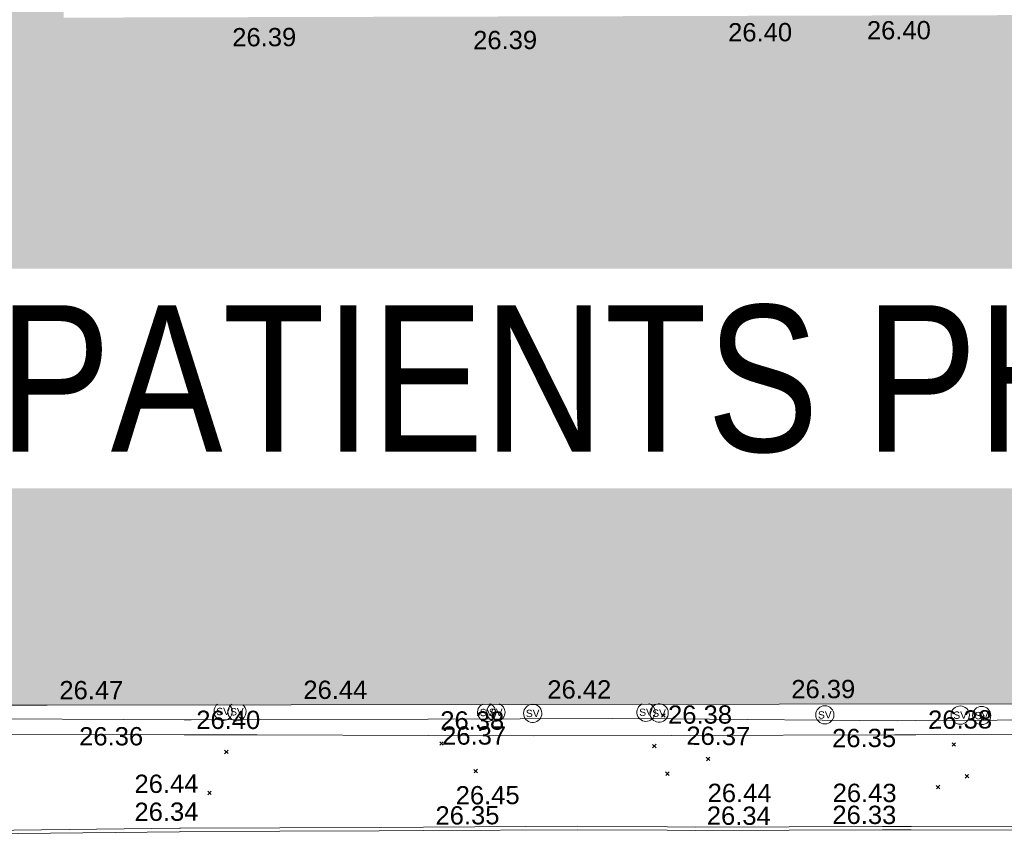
# Model space of a CAD drawing. Header units: millimetres. Extents: x -287732 to 520720, y -103372 to 287754.
# Tile 233 of 256: x 17114 to 37293, y -2555 to 14195. Entities that reach past the tile are written whole.
import ezdxf

# ---------------------------------------------------------------- set-up
doc = ezdxf.new("R2010")
doc.units = ezdxf.units.MM
doc.linetypes.add('IMPORT-UG_ELEC_STREET LIGHTING_QLB2 _2_', pattern=[2700, 1500, -300.0000000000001, 0, -250, 150, -300.0000000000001, 0, -200])
for name, color, linetype, lineweight, true_color in [('00_TOPO_SERV_STOP_VALVE', 7, 'Continuous', 9, 0x666666), ('00_UAV_BUILDING_OUTLINE', 5, 'Continuous', 9, 0x0000ff), ('00_UAV_CONCRETE', 9, 'Continuous', 9, 0x808080), ('00_UAV_KERB_BOTTOM', 1, 'Continuous', 9, 0xff0000), ('00_UAV_KERB_TOP', 7, 'Continuous', 9, 0xa500a5), ('12333-PUM-2D-U-0001-C01 - Rev2_REVIT IMPORT_dwg', 7, 'Continuous', 9, 0x767676), ('A_RHA_Line', 7, 'Continuous', 9, 0x00a600)]:
    doc.layers.add(name, color=color, linetype=linetype, lineweight=lineweight, true_color=true_color)
for name, color, linetype, lineweight in [('00_UAV_SURFACE', 7, 'Continuous', 9), ('A_RHA_Detail', 7, 'Continuous', 9), ('A_RHA_Text', 7, 'Continuous', 9), ('GEN-TEXT', 7, 'Continuous', 9)]:
    doc.layers.add(name, color=color, linetype=linetype, lineweight=lineweight)
doc.styles.add('Arial Narrow', font='ARIALN.TTF', dxfattribs={"height": 3000})
doc.styles.add('Swis721 Lt BT', font='swissl.ttf', dxfattribs={"height": 399.9999999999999})
doc.styles.add('Swis721 Lt BT_2', font='swissl.ttf', dxfattribs={"height": 375})

# ---------------------------------------------------------------- blocks, each defined once
blk = doc.blocks.new('12333-PUM-2D-U-0001-C01 - Rev2_REVIT IMPORT_dwg_MSL_Sluice_Valve_SYM-2077246-Site Location Plan Proposed')
at = {"layer": '00_TOPO_SERV_STOP_VALVE', "color": 254, "true_color": 0xcccccc}
blk.add_circle((0, 0), 500.0000000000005, dxfattribs=at)
at = {"layer": '00_TOPO_SERV_STOP_VALVE', "insert": (0, 198.9876086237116), "char_height": 399.9999999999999, "width": 785.1100955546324, "attachment_point": 2, "line_spacing_factor": 1.005061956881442, "style": 'Swis721 Lt BT'}
blk.add_mtext('SV', dxfattribs=at)
blk = doc.blocks.new('12333-PUM-2D-U-0001-C01 - Rev2_REVIT IMPORT_dwg_MSL_Sluice_Valve_SYM-V133-Site Location Plan Proposed')
at = {"layer": '00_TOPO_SERV_STOP_VALVE', "color": 254, "true_color": 0xcccccc}
for radius, start, end in [(500.0000000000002, 104.5800037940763, 359.9999999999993), (500.0000000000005, 359.9999999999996, 97.56032533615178)]:
    blk.add_arc((0, 0), radius, start, end, dxfattribs=at)
at = {"layer": '00_TOPO_SERV_STOP_VALVE', "insert": (0, 198.9876086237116), "char_height": 399.9999999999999, "width": 785.1100955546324, "attachment_point": 2, "line_spacing_factor": 1.005061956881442, "style": 'Swis721 Lt BT'}
blk.add_mtext('SV', dxfattribs=at)
blk = doc.blocks.new('12333-PUM-2D-U-0001-C01 - Rev2_REVIT IMPORT_dwg_MSL_Sluice_Valve_SYM-V134-Site Location Plan Proposed')
at = {"layer": '00_TOPO_SERV_STOP_VALVE', "color": 254, "true_color": 0xcccccc}
for radius, start, end in [(500.0000000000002, 113.3761771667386, 359.9999999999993), (500.0000000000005, 359.9999999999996, 70.51709495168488)]:
    blk.add_arc((0, 0), radius, start, end, dxfattribs=at)
at = {"layer": '00_TOPO_SERV_STOP_VALVE', "insert": (0, 198.9876086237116), "char_height": 399.9999999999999, "width": 785.1100955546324, "attachment_point": 2, "line_spacing_factor": 1.005061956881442, "style": 'Swis721 Lt BT'}
blk.add_mtext('SV', dxfattribs=at)
blk = doc.blocks.new('12333-PUM-2D-U-0001-C01 - Rev2_REVIT IMPORT_dwg_MSL_Sluice_Valve_SYM-V135-Site Location Plan Proposed')
at = {"layer": '00_TOPO_SERV_STOP_VALVE', "color": 254, "true_color": 0xcccccc}
for radius, start, end in [(500.0000000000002, 103.3099950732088, 359.9999999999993), (500.0000000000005, 359.9999999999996, 101.4648798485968)]:
    blk.add_arc((0, 0), radius, start, end, dxfattribs=at)
at = {"layer": '00_TOPO_SERV_STOP_VALVE', "insert": (0, 198.9876086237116), "char_height": 399.9999999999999, "width": 785.1100955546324, "attachment_point": 2, "line_spacing_factor": 1.005061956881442, "style": 'Swis721 Lt BT'}
blk.add_mtext('SV', dxfattribs=at)
blk = doc.blocks.new('12333-PUM-2D-U-0001-C01 - Rev2_REVIT IMPORT_dwg_MSL_Sluice_Valve_SYM-V136-Site Location Plan Proposed')
at = {"layer": '00_TOPO_SERV_STOP_VALVE', "color": 254, "true_color": 0xcccccc}
for radius, start, end in [(500.0000000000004, 114.6835257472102, 359.9999999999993), (500.0000000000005, 359.9999999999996, 66.49774162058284)]:
    blk.add_arc((0, 0), radius, start, end, dxfattribs=at)
at = {"layer": '00_TOPO_SERV_STOP_VALVE', "insert": (0, 198.9876086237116), "char_height": 399.9999999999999, "width": 785.1100955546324, "attachment_point": 2, "line_spacing_factor": 1.005061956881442, "style": 'Swis721 Lt BT'}
blk.add_mtext('SV', dxfattribs=at)
blk = doc.blocks.new('12333-PUM-2D-U-0001-C01 - Rev2_REVIT IMPORT_dwg_MSL_Sluice_Valve_SYM-V137-Site Location Plan Proposed')
at = {"layer": '00_TOPO_SERV_STOP_VALVE', "color": 254, "true_color": 0xcccccc}
for radius, start, end in [(500.0000000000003, 113.1765345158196, 359.9999999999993), (500.0000000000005, 359.9999999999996, 71.1308825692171)]:
    blk.add_arc((0, 0), radius, start, end, dxfattribs=at)
at = {"layer": '00_TOPO_SERV_STOP_VALVE', "insert": (0, 198.9876086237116), "char_height": 399.9999999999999, "width": 785.1100955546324, "attachment_point": 2, "line_spacing_factor": 1.005061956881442, "style": 'Swis721 Lt BT'}
blk.add_mtext('SV', dxfattribs=at)
blk = doc.blocks.new('12333-PUM-2D-U-0001-C01 - Rev2_REVIT IMPORT_dwg_MSL_Sluice_Valve_SYM-V138-Site Location Plan Proposed')
at = {"layer": '00_TOPO_SERV_STOP_VALVE', "color": 254, "true_color": 0xcccccc}
for radius, start, end in [(500.0000000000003, 124.0677233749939, 359.9999999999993), (500.0000000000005, 359.9999999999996, 48.23935828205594)]:
    blk.add_arc((0, 0), radius, start, end, dxfattribs=at)
at = {"layer": '00_TOPO_SERV_STOP_VALVE', "insert": (0, 198.9876086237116), "char_height": 399.9999999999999, "width": 785.1100955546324, "attachment_point": 2, "line_spacing_factor": 1.005061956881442, "style": 'Swis721 Lt BT'}
blk.add_mtext('SV', dxfattribs=at)
blk = doc.blocks.new('12333-PUM-2D-U-0001-C01 - Rev2_REVIT IMPORT_dwg_MSL_Sluice_Valve_SYM-V139-Site Location Plan Proposed')
at = {"layer": '00_TOPO_SERV_STOP_VALVE', "color": 254, "true_color": 0xcccccc}
for start, end in [(127.2777587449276, 359.9999999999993), (359.9999999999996, 45.95560573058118)]:
    blk.add_arc((0, 0), 500.0000000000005, start, end, dxfattribs=at)
at = {"layer": '00_TOPO_SERV_STOP_VALVE', "insert": (0, 198.9876086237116), "char_height": 399.9999999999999, "width": 785.1100955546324, "attachment_point": 2, "line_spacing_factor": 1.005061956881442, "style": 'Swis721 Lt BT'}
blk.add_mtext('SV', dxfattribs=at)
blk = doc.blocks.new('12333-PUM-2D-U-0001-C01 - Rev2_REVIT IMPORT_dwg_MGS62954_T2_Galway_ITM_3d_Rev1-2077680-Site Location Plan Proposed')
at = {"layer": '00_UAV_CONCRETE', "color": 254, "true_color": 0xcccccc, "flags": 128}
blk.add_lwpolyline([(533917432.5323352, 725554706.6849668), (533922431.584749, 725554610.3104591), (533923928.09, 725554581.4600002), (533927430.559494, 725554510.4473077), (533929600.09, 725554466.4600002), (533932429.7616088, 725554422.8559769), (533936998.09, 725554352.4600002), (533937429.1784731, 725554347.5968913), (533942428.7538965, 725554291.1966838), (533947428.3293201, 725554234.7964761), (533947724.0900001, 725554231.4600002), (533952426.8329117, 725554116.8726958), (533954783.09, 725554059.46), (533954791.6050242, 725554701.2333038)], dxfattribs=at)
at = {"layer": '00_UAV_KERB_BOTTOM', "color": 254, "true_color": 0xcccccc, "flags": 128}
blk.add_lwpolyline([(533918335.4952061, 725552651.9448441), (533922301.6545817, 725552627.0879918), (533922324.4952061, 725552626.9448442), (533926395.4952061, 725552573.9448441), (533927301.2151211, 725552563.0029615), (533930451.495206, 725552524.9448441), (533932300.4082241, 725552480.1457196), (533932886.4952061, 725552465.9448441), (533936709.495206, 725552412.9448442), (533937299.7493207, 725552401.2644947), (533941969.0902098, 725552308.8644043), (533942298.7739195, 725552303.7081382), (533946125.0902098, 725552243.8644043), (533947297.8185298, 725552216.5916526), (533950640.0902098, 725552138.8644043), (533950832.1882188, 725552136.2623162)], dxfattribs=at)
at = {"layer": '00_UAV_KERB_TOP', "color": 254, "true_color": 0xcccccc, "flags": 128}
blk.add_lwpolyline([(533918336.1315357, 725552721.9422307), (533922305.6761367, 725552697.0641624), (533922325.1701861, 725552696.9419886), (533926396.4064528, 725552643.9389127), (533927305.2365643, 725552632.9594631), (533930452.7658529, 725552594.9346017), (533932304.4290925, 725552550.0688393), (533932887.8282167, 725552535.9330904), (533936710.672859, 725552482.9352446), (533937303.7704358, 725552471.1986265), (533941970.3300177, 725552378.8535745), (533942302.7951381, 725552373.6538072), (533946126.4512976, 725552313.8516775), (533947301.8394302, 725552286.5170699), (533950641.3780272, 725552208.8533815), (533950832.251515, 725552206.2678806)], dxfattribs=at)
at = {"layer": '00_UAV_SURFACE', "color": 254, "true_color": 0xcccccc, "flags": 128}
blk.add_lwpolyline([(533917438.8976308, 725555033.7020375), (533922436.7749314, 725554918.8900872), (533922586.0899999, 725554915.4600002), (533927436.2023497, 725554845.7227634), (533931210.09, 725554791.4600002), (533932435.4093924, 725554760.4445615), (533937057.09, 725554643.46), (533937433.8755319, 725554638.7078413), (533942433.3806098, 725554575.652229), (533944510.0899999, 725554549.4600003), (533947432.2966648, 725554478.9045137), (533948360.8760306, 725554456.4843441), (533951758.0899999, 725554374.4600002), (533952430.996173, 725554373.9198035), (533954787.2371439, 725554372.0282568)], dxfattribs=at)
at = {"xscale": 0.375, "yscale": 0.375, "zscale": 0.375}
for name, p in [('12333-PUM-2D-U-0001-C01 - Rev2_REVIT IMPORT_dwg_MSL_Sluice_Valve_SYM-V139-Site Location Plan Proposed', (533923241.09, 725555074.4600002)), ('12333-PUM-2D-U-0001-C01 - Rev2_REVIT IMPORT_dwg_MSL_Sluice_Valve_SYM-V138-Site Location Plan Proposed', (533923524.09, 725555063.4600002)), ('12333-PUM-2D-U-0001-C01 - Rev2_REVIT IMPORT_dwg_MSL_Sluice_Valve_SYM-V137-Site Location Plan Proposed', (533928640.0899999, 725554959.4600002)), ('12333-PUM-2D-U-0001-C01 - Rev2_REVIT IMPORT_dwg_MSL_Sluice_Valve_SYM-V136-Site Location Plan Proposed', (533928829.09, 725554959.4600002)), ('12333-PUM-2D-U-0001-C01 - Rev2_REVIT IMPORT_dwg_MSL_Sluice_Valve_SYM-V135-Site Location Plan Proposed', (533929584.09, 725554924.4600002)), ('12333-PUM-2D-U-0001-C01 - Rev2_REVIT IMPORT_dwg_MSL_Sluice_Valve_SYM-V134-Site Location Plan Proposed', (533931906.09, 725554907.46)), ('12333-PUM-2D-U-0001-C01 - Rev2_REVIT IMPORT_dwg_MSL_Sluice_Valve_SYM-V133-Site Location Plan Proposed', (533932174.0899999, 725554885.4600002)), ('12333-PUM-2D-U-0001-C01 - Rev2_REVIT IMPORT_dwg_MSL_Sluice_Valve_SYM-2077246-Site Location Plan Proposed', (533935569.0899999, 725554789.4600002)), ('12333-PUM-2D-U-0001-C01 - Rev2_REVIT IMPORT_dwg_MSL_Sluice_Valve_SYM-2077246-Site Location Plan Proposed', (533938343.0899999, 725554735.4600002)), ('12333-PUM-2D-U-0001-C01 - Rev2_REVIT IMPORT_dwg_MSL_Sluice_Valve_SYM-2077246-Site Location Plan Proposed', (533938782.0899999, 725554719.46))]:
    blk.add_blockref(name, p, dxfattribs=at)
at = {"layer": '00_UAV_BUILDING_OUTLINE', "color": 251, "true_color": 0x666666, "char_height": 375, "width": 1495.902363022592, "attachment_point": 1, "line_spacing_factor": 1.005061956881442, "style": 'Swis721 Lt BT_2'}
for s, insert, rotation in [('26.39', (533923671.6091587, 725569068.8556724), 359.16682582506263), ('26.39', (533928607.0961668, 725568924.0964763), 359.16682583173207), ('26.40', (533933834.5300797, 725568992.4860532), 359.1668258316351), ('26.40', (533936678.6123284, 725568983.6982782), 359.1668258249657), ('26.47', (533919896.0216028, 725555756.4130359), 359.08078984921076), ('26.44', (533924895.3116199, 725555676.2013263), 359.0807898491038), ('26.42', (533929894.6016371, 725555595.9896163), 359.08078984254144), ('26.39', (533934893.8916539, 725555515.7779063), 359.08078985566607)]:
    blk.add_mtext(s, dxfattribs=dict(at, insert=insert, rotation=rotation))
at = {"layer": '00_UAV_CONCRETE', "color": 251, "true_color": 0x666666, "char_height": 375, "width": 1495.902363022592, "attachment_point": 1, "line_spacing_factor": 1.005061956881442, "style": 'Swis721 Lt BT_2'}
for s, insert, rotation in [('26.40', (533922691.0838417, 725555100.6293201), 358.8955569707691), ('26.38', (533927690.5468599, 725555000.5074408), 358.8384851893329), ('26.38', (533932359.7262017, 725555037.6234522), 359.1171665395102), ('26.38', (533937684.7488965, 725554839.9749202), 359.3536737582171)]:
    blk.add_mtext(s, dxfattribs=dict(at, insert=insert, rotation=rotation))
at = {"layer": '00_UAV_KERB_BOTTOM', "color": 251, "true_color": 0x666666, "char_height": 375, "width": 1495.902363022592, "attachment_point": 1, "line_spacing_factor": 1.005061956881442, "style": 'Swis721 Lt BT_2'}
for s, insert, rotation in [('26.34', (533921390.8520359, 725553236.72291), 359.26294832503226), ('26.35', (533927557.1792466, 725553055.176438), 359.3078509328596), ('26.34', (533933118.7794129, 725552954.9281336), 358.85764865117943), ('26.33', (533935691.1135456, 725552927.3578844), 358.8663401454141)]:
    blk.add_mtext(s, dxfattribs=dict(at, insert=insert, rotation=rotation))
at = {"layer": '00_UAV_KERB_TOP', "color": 251, "true_color": 0x666666, "char_height": 375, "width": 1495.902363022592, "attachment_point": 1, "line_spacing_factor": 1.005061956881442, "style": 'Swis721 Lt BT_2'}
for s, insert, rotation in [('26.44', (533921401.3685714, 725553809.8144048), 359.2616538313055), ('26.45', (533927978.2779329, 725553460.2904564), 359.3078513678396), ('26.44', (533933143.0488494, 725553420.3825761), 358.8592450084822), ('26.43', (533935705.089641, 725553377.247467), 358.8663401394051)]:
    blk.add_mtext(s, dxfattribs=dict(at, insert=insert, rotation=rotation))
at = {"layer": '00_UAV_SURFACE', "color": 251, "true_color": 0x666666, "char_height": 375, "width": 1495.902363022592, "attachment_point": 1, "line_spacing_factor": 1.005061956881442, "style": 'Swis721 Lt BT_2'}
for s, insert, rotation in [('26.36', (533920284.9884239, 725554803.4261365), 359.1027161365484), ('26.37', (533927723.487632, 725554688.7517267), 359.17623062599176), ('26.37', (533932728.0518517, 725554600.6343802), 358.5500316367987), ('26.35', (533935712.9566655, 725554497.2733063), 359.2774026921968)]:
    blk.add_mtext(s, dxfattribs=dict(at, insert=insert, rotation=rotation))
blk = doc.blocks.new('12333-PUM-2D-U-0001-C01 - Rev2_REVIT IMPORT_dwg-1620468-Site Location Plan Proposed')
at = {"layer": 'GEN-TEXT', "color": 253, "true_color": 0xaaaaaa}
for p, q in [((282490.7385692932, -60965.47373395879), (282561.4492474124, -60894.76305583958)), ((282561.4492474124, -60965.47373395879), (282490.7385692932, -60894.76305583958)), ((287655.9948137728, -61049.7115177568), (287726.7054918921, -60979.00083963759)), ((287726.7054918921, -61049.7115177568), (287655.9948137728, -60979.00083963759)), ((291143.994813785, -61057.71151767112), (291214.7054919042, -60987.00083955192)), ((291214.7054919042, -61057.71151767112), (291143.994813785, -60987.00083955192)), ((297683.9948138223, -61199.71151778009), (297754.7054919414, -61129.00083966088)), ((297754.7054919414, -61199.71151778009), (297683.9948138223, -61129.00083966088)), ((286587.9948138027, -61551.71151773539), (286658.7054919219, -61481.00083961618)), ((286658.7054919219, -61551.71151773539), (286587.9948138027, -61481.00083961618)), ((282176.994813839, -61645.71151777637), (282247.7054919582, -61575.00083965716)), ((282247.7054919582, -61645.71151777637), (282176.994813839, -61575.00083965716)), ((290948.9948138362, -61678.71151771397), (291019.7054919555, -61608.00083959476)), ((291019.7054919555, -61678.71151771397), (290948.9948138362, -61608.00083959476)), ((297087.9948138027, -61754.7115177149), (297158.7054919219, -61684.00083959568)), ((297158.7054919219, -61754.7115177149), (297087.9948138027, -61684.00083959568)), ((292045.9948137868, -61961.71151776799), (292116.705491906, -61891.00083964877)), ((292116.705491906, -61961.71151776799), (292045.9948137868, -61891.00083964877)), ((287280.9948137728, -62126.71151768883), (287351.7054918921, -62056.00083956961)), ((287351.7054918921, -62126.71151768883), (287280.9948137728, -62056.00083956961)), ((291206.9948138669, -62248.71151777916), (291277.7054919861, -62178.00083965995)), ((291277.7054919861, -62248.71151777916), (291206.9948138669, -62178.00083965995)), ((297343.9948138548, -62409.71151774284), (297414.7054919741, -62339.00083962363)), ((297414.7054919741, -62409.71151774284), (297343.9948138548, -62339.00083962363)), ((281815.9948138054, -62479.71151769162), (281886.7054919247, -62409.0008395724)), ((281886.7054919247, -62479.71151769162), (281815.9948138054, -62409.0008395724)), ((296748.9948137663, -62620.71151775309), (296819.7054918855, -62550.00083963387)), ((296819.7054918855, -62620.71151775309), (296748.9948137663, -62550.00083963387))]:
    blk.add_line(p, q, dxfattribs=at)
blk.add_blockref('12333-PUM-2D-U-0001-C01 - Rev2_REVIT IMPORT_dwg_MGS62954_T2_Galway_ITM_3d_Rev1-2077680-Site Location Plan Proposed', (-533641079.6498471, -725615854.3561786))

msp = doc.modelspace()

# ---------------------------------------------------------------- hatches: boundary and pattern name
at = {"layer": 'A_RHA_Detail', "true_color": 0xc0c0c0}
h = msp.add_hatch(color=9, dxfattribs=at)
h.paths.add_polyline_path([(-80880.60083809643, -68502.79057078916), (-80400.865924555, -68483.41509113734), (-80400.865924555, -62984.64684185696), (-24474.85765177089, -63009.32043784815), (-24456.14471271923, -50840.30023858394), (-36622.55041039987, -50831.65104353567), (-36622.55041039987, -44228.57792613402), (-50959.0526582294, -44218.38599194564), (-50959.0526582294, -42573.78171514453), (-54563.9325804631, -42571.21897729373), (-54565.69773352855, -45054.17447474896), (-92408.82109321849, -45027.27149621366), (-92411.78875845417, -49201.74309222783), (-100061.9988811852, -49201.74309222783), (-100052.2214449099, -64852.82557838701), (-86120.90825229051, -64852.82557838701), (-86092.1662649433, -62957.90041523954), (-84861.10047608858, -62957.90041523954), (-84854.79052929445, -68240.109737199), (-80870.60226892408, -68240.10973722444)])
h.paths.add_polyline_path([(-137238.9269902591, -68461.9384092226), (-132719.7426408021, -68433.0633692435), (-132847.0731201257, -62850.04282283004), (-130454.6837966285, -62916.63108078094), (-130498.2830220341, -61355.85393642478), (-117581.136331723, -61423.42893438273), (-117492.3908565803, -49183.91309190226), (-125136.5200282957, -49178.47881952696), (-125133.572703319, -45032.61887136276), (-163007.1824077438, -45005.6942194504), (-163007.1824076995, -44090.2963411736), (-163123.8521269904, -44090.21339942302), (-163122.6389897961, -42383.75184302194), (-166563.8543419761, -42383.75184298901), (-166565.034908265, -44044.39824208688), (-193158.4656786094, -44025.49275805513), (-193195.152889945, -62863.65652504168), (-137269.7106414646, -62916.63108078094), (-137254.3708868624, -65679.90523788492)])
h.paths.add_polyline_path([(120310.9497607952, -32334.28230164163), (120312.4652266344, -31610.73011961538), (133451.2244789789, -31638.24899384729), (133469.2230092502, -19717.98315780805), (121295.7536929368, -19692.48606430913), (121319.8434528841, -8190.941560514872), (112277.0825930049, -8172.001674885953), (112263.1770823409, -14811.1234547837), (78285.85310969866, -14739.95861438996), (78292.82277619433, -8167.077575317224), (75241.99098605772, -8160.673431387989), (69355.76844233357, -8152.931592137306), (69353.6659720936, -9156.74635762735), (68372.60878945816, -9154.691552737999), (68372.60878945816, -13705.52853215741), (69333.7233474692, -13707.54156770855), (69325.07112547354, -16249.53369228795), (66623.4489111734, -16249.53369228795), (66619.79243935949, -17995.29925530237), (65989.07757494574, -17995.2992552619), (65985.44262772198, -19730.78799483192), (57152.23993377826, -19712.28702421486), (57127.42535098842, -31559.89463417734), (70277.87165424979, -31587.43801817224), (70277.87165431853, -32271.7414715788), (78263.96947909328, -32285.12944888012), (78266.62661740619, -31019.79372153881), (112335.8856506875, -31091.15111860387), (112335.8856506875, -32317.57330553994), (119781.4233959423, -32333.17321913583)])
h.paths.add_polyline_path([(7503.717409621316, -1791.439263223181), (15482.43097392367, -674.0213231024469), (15484.0826588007, 148.1327206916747), (56188.28042539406, 205.5276654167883), (56155.84326007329, 14338.3166313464), (18016.62665935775, 14236.48149539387), (17967.9025208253, 34313.18372071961), (21727.10644863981, 34324.0692624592), (21708.90974962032, 40608.10218321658), (18009.66447159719, 40608.10218321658), (17995.54603706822, 45483.75063442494), (9770.084204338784, 45420.6329473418), (3966.213879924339, 45446.76585222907), (3984.771235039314, 14176.56786832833), (1023.062455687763, 14176.56786837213), (-276.5134647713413, 14190.52623461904), (-231.6790044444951, 5968.135265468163), (-226.4491536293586, 193.7444677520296), (553.0869992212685, 183.4716499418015), (7477.609307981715, 143.2867586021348), (7488.638446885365, -674.0213231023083)])
h.paths.add_polyline_path([(77755.59663317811, 53.47451145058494), (77729.51881611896, 1699.844979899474), (94464.47132486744, 1659.976083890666), (94606.37913471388, 17991.390236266), (88810.4190114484, 18015.03260816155), (88799.89418497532, 14436.74271609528), (69413.88950349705, 14457.8773889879), (69377.35724448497, 99.62816357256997), (75241.99098605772, 67.32134432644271)])
h.paths.add_polyline_path([(61252.12079701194, 46453.95617366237), (105774.7348988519, 46472.68783506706), (105768.2642198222, 61852.61234306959), (92285.13876309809, 61852.61234306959), (92308.59670399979, 65784.30757140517), (96107.4668000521, 65767.60445243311), (96059.68081117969, 75209.20847378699), (101084.8427276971, 75071.88872764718), (104988.0046543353, 74765.36560406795), (108403.6894220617, 74363.8408943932), (112009.2703903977, 73787.25420861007), (115645.3524815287, 73049.69667206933), (116890.8108051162, 72761.69136252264), (120208.9929833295, 71893.18353872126), (120865.241739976, 71703.68484519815), (124135.6329506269, 70669.67317906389), (127435.6253142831, 69480.50055823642), (127820.4368670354, 69394.93141813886), (128274.3081769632, 69331.69585753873), (128731.8791144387, 69306.66104516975), (129189.9401488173, 69320.00258290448), (129645.2782985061, 69371.62688826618), (130094.6997111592, 69461.17185603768), (130535.0520071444, 69588.00939074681), (130963.246434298, 69751.24981927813), (131376.2795165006, 69949.74812590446), (131771.2541232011, 70182.11198903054), (132162.5575600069, 70460.5404660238), (132496.0921583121, 70741.69081113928), (132820.871367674, 71064.98072578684), (133117.4593294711, 71414.31364272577), (133383.77568926, 71787.23923950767), (133616.5473239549, 72178.5372844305), (133817.1647262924, 72590.54524898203), (133982.6025969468, 73017.89547513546), (134111.7005086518, 73457.59040801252), (134203.5529320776, 73906.54590458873), (134257.5155883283, 74361.61286216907), (134272.5462649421, 74819.5993153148), (134250.5259875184, 75277.29281745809), (134189.6227572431, 75731.48297747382), (134090.9274700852, 76178.98397757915), (133955.1324028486, 76616.65691993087), (133783.1900598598, 77041.43184345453), (133576.3064937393, 77450.32925647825), (133335.932843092, 77840.48103920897), (133063.7551572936, 78209.15055532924), (132761.6825665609, 78553.75185442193), (132431.8338935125, 78871.8678050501), (132076.5227905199, 79161.26705197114), (131698.2415080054, 79419.91966861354), (131299.6434187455, 79646.01139197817), (131093.5942456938, 79746.34209763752), (132146.0467355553, 83110.22226145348), (122787.7632953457, 86282.54285518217), (121604.3555412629, 82800.3591886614), (117095.9864227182, 83870.84033785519), (116841.9598400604, 83526.35449572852), (116120.5435466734, 91221.93611972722), (110237.7341284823, 91274.27491021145), (110194.3680786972, 90435.39030214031), (104988.0046543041, 90486.49901390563), (104973.2761846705, 94309.82427956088), (103746.1314668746, 94309.8242795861), (103839.9937121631, 122852.1474271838), (96365.09202306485, 122931.9599470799), (96350.3400238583, 123952.4168585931), (104555.5505249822, 123902.1925226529), (104607.3234458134, 120248.5396156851), (125502.5015002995, 120134.1933400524), (125662.0200253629, 137657.3796882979), (114479.5865733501, 137699.2256881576), (114382.306264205, 129149.9458158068), (104644.159003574, 129187.9975073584), (104577.9931702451, 126217.3903144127), (101184.4926406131, 126159.1566967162), (101264.6166812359, 135959.2655565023), (89967.23178808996, 135988.8856164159), (89927.63362986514, 125823.6463181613), (93630.53562302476, 125840.7948842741), (93580.65688892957, 122931.9599470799), (88697.38835376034, 122904.7310126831), (88679.3898954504, 95739.09143775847), (86378.25848996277, 95739.09143775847), (86378.18187189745, 96178.1008337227), (83279.50743284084, 96200.92083327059), (83273.62493422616, 95735.74732133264), (70169.67509619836, 95733.22421950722), (70166.26842742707, 96272.07409347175), (66674.99731294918, 96257.14073655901), (66654.74538556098, 95755.71092136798), (65784.77231079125, 95755.71092136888), (65887.65094984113, 117470.630565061), (53473.3427162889, 117487.9046429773), (53434.44066309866, 98570.46349063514), (40649.41626916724, 98570.46349063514), (40610.16711559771, 94406.01479078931), (38853.82372868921, 94410.36303440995), (38848.65589191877, 89463.65332729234), (40612.46601912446, 89518.45976927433), (40665.38257362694, 86257.73741128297), (38372.19584460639, 86305.72309285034), (38369.79374539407, 76901.0507917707), (50937.9512507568, 76944.40198294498), (50922.88567286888, 74598.78180889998), (56484.9061132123, 74588.85093771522), (56484.9061132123, 75194.85181995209), (92465.4037153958, 75233.0258166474), (92645.92783662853, 71766.64845094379), (89810.55521366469, 69362.83965827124), (85313.16173974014, 69360.94750420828), (85313.16173974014, 66907.4050808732), (75210.14498263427, 66903.15451589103), (75210.14498263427, 63815.70944550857), (70819.40014309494, 63815.70999200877), (70819.21601505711, 64253.35708059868), (69456.83415683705, 64253.35708059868), (69455.7195737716, 66901.99623166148), (61303.32856759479, 66898.5668068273), (61304.56054988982, 63970.32021231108), (70500.41048208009, 63970.32021219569), (70500.4088543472, 61852.59006207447), (61245.6438848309, 61848.69637488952), (61252.03558504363, 46656.49344428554)])
h.paths.add_polyline_path([(-17153.16561239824, 48569.32684293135), (-17153.16561224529, 60770.38083685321), (-29362.88357759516, 60774.70428694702), (-29362.88357759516, 67399.20394580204), (-43507.24466814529, 67405.01911303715), (-43488.5313307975, 69093.07334175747), (-45766.41866231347, 69109.32868388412), (-45794.3462003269, 67405.01911303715), (-47272.11273194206, 67404.2124544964), (-47272.44887633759, 66454.91798908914), (-86004.56386332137, 66468.63299519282), (-86006.66970787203, 60521.58362721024), (-92662.87722510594, 60521.58362721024), (-92665.2138765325, 50184.35611932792), (-79752.0168396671, 50179.78309939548), (-79752.016597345, 48591.4932381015), (-17157.7163123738, 48569.32845417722)])
h.paths.add_polyline_path([(-201056.4185878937, 48628.75479108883), (-138377.9751621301, 48634.64535779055), (-138377.9751621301, 50133.28201003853), (-125467.710581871, 50134.49626164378), (-125468.6909603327, 60566.1903686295), (-132186.8595614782, 60565.86652591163), (-132187.4203588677, 66533.0197876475), (-170643.3098734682, 66805.61809689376), (-170643.3098732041, 67738.78475848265), (-200340.0100486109, 67488.93693764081), (-200348.7171487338, 60827.78025104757), (-201057.5650552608, 60827.71357558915), (-201056.6510294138, 51102.04313372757)])
h.paths.add_polyline_path([(-240051.5126725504, 54769.19491160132), (-239444.490259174, 54811.10754483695), (-239186.5396223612, 54841.92927608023), (-238764.8191577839, 54940.98166103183), (-238382.4735933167, 55122.46891388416), (-237990.3402229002, 55354.87497234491), (-237269.2031023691, 55936.21515020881), (-237032.4836384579, 56225.56611516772), (-236793.0039602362, 56569.31473944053), (-236554.5880578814, 57004.26389721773), (-236432.7219585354, 57267.46508908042), (-236300.081527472, 57753.26238983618), (-236250.7285154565, 58017.17885684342), (-236235.6490609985, 58516.21786804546), (-236233.2538429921, 58987.85640053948), (-236213.7029795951, 59823.48083769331), (-236363.8287855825, 59820.86038205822), (-236634.0279869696, 60698.06075827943), (-236391.9547756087, 61432.19726339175), (-236225.4740089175, 61435.10319600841), (-236201.6036569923, 62637.68779596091), (-232563.5271750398, 62639.28734435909), (-232563.5271750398, 63049.03842404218), (-232732.1945866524, 63049.15302218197), (-232860.1521277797, 63457.95890274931), (-232731.606808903, 63914.24862697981), (-232560.8209656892, 63914.24862697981), (-232515.1276847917, 70598.00033009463), (-240628.6947849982, 70598.85496273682), (-240629.7923196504, 72350.98321577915), (-246412.6011212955, 72347.36085933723), (-246412.6011212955, 70616.45923936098), (-254449.5805725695, 70618.60952619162), (-254454.637144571, 70754.06491720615), (-254469.7140363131, 73191.66276250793), (-263883.2532625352, 73267.83063688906), (-263902.4181505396, 68260.74348553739), (-263714.8217520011, 68259.82096572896), (-263552.9672900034, 67819.65434396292), (-263719.0883117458, 67392.2068408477), (-263913.6298699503, 67392.20684284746), (-263956.7001913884, 58633.76423459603), (-260181.1963171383, 58611.22607638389), (-260192.3146983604, 56354.25111579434), (-257184.684388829, 56339.46086021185), (-257213.4419957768, 57092.93866021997), (-257338.5163846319, 57093.27331223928), (-257471.0109294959, 57531.74572308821), (-257338.5163845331, 58062.22513696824), (-257203.4956297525, 58064.06881289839), (-257173.5751889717, 58598.54056692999), (-256478.2273617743, 58575.27357994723), (-256478.2273617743, 58788.51859473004), (-256013.0091299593, 58911.92701534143), (-255397.0786664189, 58780.99767617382), (-255397.0786664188, 58595.982422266), (-243809.885361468, 58585.92793201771), (-243805.3570672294, 58352.04527760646), (-243740.939469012, 57884.52572680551), (-243619.0830608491, 57421.84877545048), (-243424.3877545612, 56943.65915412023), (-243247.1437899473, 56608.24157713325), (-243003.0710579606, 56249.99021479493), (-242732.2093200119, 55932.75703082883), (-242371.7230178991, 55603.12658811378), (-242141.255125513, 55424.88676767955), (-241804.9643037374, 55216.88439822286), (-241529.4640827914, 55077.02869055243), (-241100.6275144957, 54917.18295003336), (-240836.2134980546, 54840.82833176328), (-240453.4486195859, 54788.60784130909), (-240218.9578693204, 54777.28227442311)])
h.paths.add_polyline_path([(40276.69022552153, 59895.36417752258), (40328.62676029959, 69196.9439153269), (36588.99968785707, 69217.8245910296), (36619.46637569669, 74674.25962428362), (32264.36460078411, 74687.02318924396), (32233.48293867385, 69156.26826306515), (11916.69390495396, 69269.70959686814), (11966.66200111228, 78218.75165974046), (29087.509017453, 78123.15526808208), (29143.44567205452, 88141.1370047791), (15719.348796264, 88216.09212953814), (15732.60379610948, 90589.9978889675), (4594.294101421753, 90652.19003489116), (4525.129359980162, 78265.12250449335), (10096.76365553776, 78234.01258731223), (10077.43887221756, 74773.03821910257), (4547.641142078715, 74803.91453678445), (4465.579974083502, 60107.1600234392), (19125.89094760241, 60025.30234268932), (19139.86249374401, 62527.53804644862), (31738.59196305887, 62457.19146404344), (31724.55430858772, 59943.11609815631), (38369.79364225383, 59906.01157293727)])
h.paths.add_polyline_path([(-246083.0241259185, 72334.29150213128), (-246083.0594797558, 72334.30275087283), (-246208.2905500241, 72334.29150213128)])
h.paths.add_polyline_path([(-114575.3004830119, 112178.0758695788), (-114575.3246435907, 112178.0758695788), (-114707.2752166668, 115801.5811617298)])
h.paths.add_polyline_path([(-154699.9178765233, 101760.4080976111), (-114382.050333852, 101776.0542914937), (-114382.050333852, 106926.9360164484), (-113755.641395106, 106927.1792101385), (-113757.5507412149, 111847.2721531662), (-114431.6837526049, 111847.2721531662), (-114431.8097758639, 112178.0758695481), (-114575.3004830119, 112178.0758695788), (-114578.9984943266, 121707.2390833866), (-123056.9849702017, 121707.2390833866), (-123068.8201032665, 156452.7036899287), (-119381.2340625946, 156454.1348067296), (-119381.2340625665, 160165.8597952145), (-115501.031452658, 160167.3662801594), (-115503.3750945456, 166206.5793118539), (-132411.7987151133, 166599.6604729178), (-132411.8243278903, 166665.6603411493), (-135275.0124468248, 166664.5490317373), (-135275.0124468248, 166628.1883101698), (-135911.3205076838, 166628.1944502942), (-135911.3479256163, 166352.1604668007), (-152521.1633846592, 166345.7146753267), (-152518.3680955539, 159142.6836790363), (-150699.3133726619, 159117.9265656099), (-150758.5477087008, 122560.691203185), (-151059.2005266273, 122560.691203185), (-151061.0981347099, 121302.4374932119), (-154138.3148337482, 121372.6012653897), (-154138.3148337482, 121865.1834517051), (-154704.3888425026, 121867.2611370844), (-154688.5451973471, 119352.3937021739), (-154745.5933227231, 119352.3715636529), (-154745.5763474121, 118722.1532660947), (-160794.1544526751, 118748.7442832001), (-160794.1544526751, 119410.5425977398), (-163852.1622693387, 119422.408321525), (-163855.0715294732, 118762.2003111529), (-167568.6765459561, 118778.5256058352), (-166634.6619849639, 124395.1277019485), (-166930.050559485, 124500.0918161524), (-167568.6765459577, 124707.6250903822), (-168028.2173235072, 124841.3808647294), (-168630.5006276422, 124991.3056740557), (-169238.2056069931, 125117.4693074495), (-169850.3952285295, 125219.6772876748), (-170466.1255403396, 125297.7720169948), (-171089.11025998, 125351.8553033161), (-171704.4065937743, 125381.1774255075), (-172325.0479971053, 125386.3595015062), (-172782.2248668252, 125374.5832362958), (-173401.7764235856, 125337.4554476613), (-174109.844898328, 125263.4341236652), (-174634.1213722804, 125190.4100126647), (-175245.0145766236, 125080.719099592), (-176047.1958093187, 124895.7675260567), (-176665.4852587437, 124724.7228134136), (-177045.3001228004, 124609.1129151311), (-177631.5127792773, 124405.2077276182), (-176665.4852586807, 118818.5158794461), (-177558.9402083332, 118822.4435768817), (-177662.2853368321, 125263.4341236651), (-176365.3912351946, 126542.9270807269), (-159462.2970490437, 126319.910391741), (-157057.7396790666, 128609.0850976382), (-157060.6673204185, 136153.1661957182), (-158638.8016610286, 137740.2441626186), (-159352.3735831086, 137740.2441626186), (-161634.4140634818, 140201.1078539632), (-168727.9404945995, 140256.8191146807), (-171035.0401161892, 137942.8847305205), (-174184.1459014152, 137942.8847305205), (-176460.1167434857, 140292.2858551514), (-177341.6856934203, 140292.2858551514), (-177341.7113613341, 140358.4281613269), (-183428.5803825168, 140356.0660244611), (-185921.6385985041, 137917.4639994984), (-185921.6385985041, 131757.3091155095), (-186906.8767412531, 131756.9267733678), (-187725.3914540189, 130809.9989183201), (-187724.058890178, 127376.1828148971), (-186481.0281350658, 126304.5577463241), (-186479.4846754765, 122327.2959175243), (-185176.2828158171, 121059.4673825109), (-180304.1129154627, 121059.4673824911), (-180304.1136492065, 118802.0484409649), (-193555.3706955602, 118802.0484409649), (-193555.368699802, 133117.8341649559), (-192593.6442938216, 133118.2073819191), (-192593.6442938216, 134200.8158367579), (-192224.6284783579, 134200.9592041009), (-192225.5653014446, 136615.0101267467), (-192595.0012460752, 136615.0101267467), (-192595.4357332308, 137734.4745165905), (-193589.2709668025, 137734.4746851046), (-193589.2685988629, 147474.570583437), (-193163.2062206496, 147492.8644732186), (-192765.7252967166, 147531.087133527), (-192359.9383250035, 147589.5931622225), (-192199.8207947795, 147616.5827294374), (-191882.7548926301, 147682.9245600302), (-191568.5380070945, 147761.6632019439), (-191257.654638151, 147852.677242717), (-190828.6072909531, 148002.2045655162), (-190647.7999969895, 148070.9514233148), (-190349.7690789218, 148197.8750094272), (-190056.9509284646, 148336.4013817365), (-189769.797051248, 148486.3169427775), (-189405.3590254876, 148698.0567944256), (-189132.906026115, 148873.2749095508), (-188867.542109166, 149059.0543929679), (-188609.6764469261, 149255.1087866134), (-188354.9814055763, 149465.3525772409), (-188079.6339208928, 149713.879248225), (-187884.9836199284, 149901.8220103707), (-187545.928247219, 150265.8040604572), (-187446.29984479, 150378.3960832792), (-187241.3270201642, 150629.2310214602), (-187046.3599558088, 150887.9197697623), (-186861.6992771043, 151154.0634500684), (-186546.1373636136, 151669.829875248), (-186524.4196769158, 151707.0632450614), (-163675.2898318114, 151669.829875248), (-163687.5843045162, 148134.07679455), (-157303.6541541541, 148136.492106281), (-157303.6541541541, 155759.91501608), (-157557.4317586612, 155765.0384228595), (-157555.9168973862, 166678.0466575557), (-187009.2021991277, 166699.7464767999), (-187013.0952111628, 162054.4009359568), (-188707.17754695, 162044.5925187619), (-188705.9961892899, 155021.5333641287), (-188737.9999316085, 154650.5326604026), (-188799.0133969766, 154283.1866125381), (-188857.2045401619, 154035.4341107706), (-188966.1106131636, 153679.3368924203), (-189102.6200311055, 153332.8820747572), (-189265.8911675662, 152998.2056672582), (-189454.9174011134, 152677.371060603), (-189645.2484685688, 152421.3220123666), (-189916.9563410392, 152104.2450531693), (-190212.7041973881, 151809.4634871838), (-190530.6686598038, 151538.7947471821), (-190868.8893671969, 151293.9075915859), (-191225.281078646, 151076.3118324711), (-191597.6465194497, 150887.3490191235), (-192092.8415776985, 150682.5621956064), (-192519.2468154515, 150561.8451365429), (-192903.8930791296, 150482.240889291), (-193187.215491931, 150440.8868273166), (-193594.1866364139, 150407.1257787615), (-193594.5952989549, 151459.9895227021), (-205369.2399268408, 151455.4201247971), (-205354.4523517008, 113350.0822379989), (-207187.1580384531, 113349.3710182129), (-207184.3024929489, 105991.0636522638), (-205312.8748221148, 105991.1901500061), (-205311.2362476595, 101769.6553082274), (-175488.6451201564, 101781.2285901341), (-175488.6451201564, 110889.6985621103), (-154703.4627663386, 110897.5679794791), (-154700.2792295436, 102691.5597281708)])
h.paths.add_polyline_path([(193735.9435693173, 113047.8274774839), (208865.0938716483, 114991.0266430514), (208976.1154123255, 114126.6471160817), (216447.8967332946, 115086.3281915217), (216038.7305308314, 118271.9702413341), (232648.5073383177, 120405.3421626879), (233425.993615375, 114352.0734369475), (240632.2017567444, 115277.6440988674), (239854.8412683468, 121329.9334727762), (256406.8682407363, 123455.8879629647), (257091.7572256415, 118089.1198988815), (264572.2871227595, 119040.8180953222), (261877.8350555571, 138524.7609215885), (259178.7147038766, 138221.6086035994), (259197.3483655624, 137439.0084132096), (254686.1480587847, 136897.0007612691), (255412.6810205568, 131314.8303176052), (240852.7447969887, 129522.4514056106), (239771.0426543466, 137918.8519126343), (240649.5822431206, 138010.1984551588), (240062.3063116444, 142776.6750342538), (239165.7694642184, 142685.0143484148), (237630.9646614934, 151018.3171732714), (266172.8791088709, 154560.7889781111), (271297.1876944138, 142612.4006970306), (276531.7397502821, 144861.098714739), (274941.5029779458, 148527.9037281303), (302074.5307653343, 160134.9084326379), (300215.9323773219, 164320.1841173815), (301528.1613272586, 164907.0997989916), (300405.1237791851, 167477.8916353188), (299016.6944531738, 166945.7181824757), (295626.7488506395, 174518.754428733), (294333.0289184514, 177537.1551681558), (287288.8475947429, 174518.754428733), (289427.6893504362, 169661.0163463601), (272956.7816584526, 162557.1203578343), (271943.2187787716, 164897.4305293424), (267016.3118217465, 162764.0369715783), (268502.3094164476, 159357.0430143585), (265200.4029574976, 157946.4096681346), (226856.416695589, 153146.7821792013), (227510.3041274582, 148852.0205334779), (228280.9873165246, 141179.0007483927), (227302.3544112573, 141050.281300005), (227895.3788235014, 136433.1758633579), (228748.5501749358, 136523.8855003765), (229602.3077302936, 128023.7667641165), (217691.2359889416, 126493.8999679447), (217642.3600127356, 126874.433267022), (215138.5007311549, 126552.8357430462), (215194.9980427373, 126112.965074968), (215015.6132226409, 126089.924757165), (214840.9672575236, 127449.66446064), (192258.7012018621, 124549.1816390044), (193486.3576426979, 114991.0266430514)])
h.paths.add_polyline_path([(-78076.24187439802, 117605.5188722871), (-78076.23951902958, 117610.0871211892), (-78070.318122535, 129485.7330792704), (-74723.15926543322, 129478.385255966), (-74723.15926543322, 125435.7860624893), (-48015.64546086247, 125380.0246061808), (-47996.55031653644, 135872.5822179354), (-61198.15919578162, 135901.5630078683), (-74714.72264144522, 135923.5088764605), (-74723.6287602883, 131865.2975510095), (-78070.318122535, 131872.642169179), (-78062.97909487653, 149549.7689430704), (-58292.26570492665, 149541.5607197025), (-58292.26570491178, 148946.2407608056), (-37707.70924046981, 148937.6946533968), (-37703.30827430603, 159740.0672041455), (-44148.26955755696, 159742.7429641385), (-44148.26955755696, 162961.3319174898), (-49829.95437583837, 162961.3319174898), (-49830.92144130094, 160632.0129326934), (-78494.09026625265, 160643.9130440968), (-78494.09026625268, 161615.1537738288), (-78739.225852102, 161615.2555472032), (-78691.7919454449, 168187.9195488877), (-90844.57645036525, 168126.8149079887), (-90962.52567694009, 152686.7636277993), (-89064.97866809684, 152685.9758215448), (-89079.54115380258, 117610.0871211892), (-78374.80218507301, 117605.6428258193)])
h.paths.add_polyline_path([(69254.82576126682, 129235.9722870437), (69259.97086178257, 136167.789247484), (86068.0992678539, 136131.0235193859), (86008.66431381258, 164703.3084147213), (58789.63167882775, 164723.511581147), (58789.63167882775, 170119.2062865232), (54460.1632489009, 170122.4198087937), (54457.21717773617, 166153.279245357), (47042.2151650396, 166158.7829869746), (47041.10931533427, 164668.9097040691), (39173.27935198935, 164674.7495545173), (39172.83712618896, 164078.9539098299), (17014.87910992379, 164095.4005254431), (17002.38841206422, 147267.1142245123), (12659.63471563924, 147267.1142245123), (12653.60087534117, 139137.9291796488), (17031.41608901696, 139134.6797717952), (17024.5879174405, 129935.3194463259), (39191.34773726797, 129918.8662983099), (39191.34773726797, 129258.2867272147), (69014.0340609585, 129236.1510132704)])
h.paths.add_polyline_path([(39265.62356917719, 139467.8223435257), (33050.91021530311, 139484.1586867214), (33087.56357182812, 153427.9220784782), (39277.60130889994, 153411.6505991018), (39277.60130890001, 152830.3127277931), (43058.29603858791, 152820.3745823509), (43024.83899408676, 140092.5601633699), (39267.2657899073, 140092.5601633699)])
h.paths.add_polyline_path([(1979.548949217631, 189123.2414339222), (18699.10403225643, 189180.0465563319), (18678.46874730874, 195253.6675675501), (24349.02704561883, 195272.9334348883), (24334.96888372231, 199550.7690688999), (28829.78348974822, 199566.0403168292), (28798.3577216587, 208815.6446464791), (24334.949615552, 208806.151404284), (24333.90624841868, 209113.2475694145), (16811.59093053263, 209087.6903002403), (16806.58456499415, 208843.5909093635), (6772.293057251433, 208809.4991440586), (6797.166076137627, 201488.5780549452), (-8471.058649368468, 201436.7038490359), (-8471.058649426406, 200429.0172028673), (-11856.09020770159, 200417.5164702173), (-11823.72827009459, 190892.3684138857), (-7614.729360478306, 190906.6685966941), (-7614.729360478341, 190170.8290169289), (-4608.619189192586, 190169.2993656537), (-4608.238782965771, 190916.8832264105), (1973.379031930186, 190939.2444180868), (1977.122761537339, 189837.3456693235)])
h.paths.add_polyline_path([(-20506.22133143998, 190640.0286460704), (-20122.28942212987, 206347.1214480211), (-41550.34215551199, 207015.2557957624), (-41462.26177903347, 210449.6195896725), (-31391.41053372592, 210152.0276719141), (-31078.64493155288, 223862.5743669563), (-44305.08575743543, 224230.7972280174), (-44490.79956591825, 211865.5542346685), (-47510.12209648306, 211942.9901385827), (-47722.57925071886, 203659.0205614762), (-47076.06680548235, 203635.3001465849), (-47175.4684425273, 199531.9403872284), (-46801.21126120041, 199520.4703269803), (-46873.68175963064, 195478.5899481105), (-44600.40472248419, 195425.2559779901), (-44685.88459507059, 192243.2795180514), (-38073.99929115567, 192135.6564362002), (-38104.39995468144, 191126.972250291), (-21537.79264466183, 190668.5723412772)])
h.paths.add_polyline_path([(16801.02360973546, 195961.500137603), (9656.615133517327, 196015.1086063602), (9643.838150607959, 199513.9922857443), (11631.77992468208, 199485.8321209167), (11631.7920940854, 203322.2460456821), (16806.58456511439, 203391.4855728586), (16801.0407710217, 195984.4293109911)])
h.paths.add_polyline_path([(122084.9264926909, 200536.2570557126), (122088.1805162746, 206386.1947929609), (125211.1061638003, 206386.1947929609), (125211.1162733, 206645.8932837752), (126202.7098976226, 206645.8932838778), (126203.0204769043, 207041.0477229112), (130401.4034741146, 206979.0758390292), (130444.2691124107, 209883.280297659), (126202.8383603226, 209945.8832030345), (126203.0204769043, 214624.1281189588), (127364.791950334, 214624.1281190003), (127365.2106673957, 225380.2058567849), (126159.8599207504, 225380.2527798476), (126207.4133336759, 241475.3410923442), (119482.5411291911, 241495.8747898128), (119479.2041949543, 246182.0096278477), (109943.9121324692, 246175.2196735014), (109953.2702601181, 233033.381429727), (115000.5285021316, 233033.3814296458), (114999.579292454, 208653.4991933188), (112026.3032630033, 208653.4991933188), (112024.3519988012, 200538.6761891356), (122024.6079402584, 200536.2715596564)])
h.paths.add_polyline_path([(30087.05071580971, 200986.75440713), (38030.67179071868, 201028.6865660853), (38030.67179071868, 202922.9731660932), (38109.89531492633, 202923.3913649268), (38067.25569096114, 208827.6066631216), (38013.35839378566, 208827.6672237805), (38012.38630971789, 209012.5383931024), (30044.90685988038, 208970.480297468), (30076.83023715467, 202922.9203834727)])
h.paths.add_polyline_path([(195986.2599417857, 205661.5722736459), (202896.8751332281, 206052.0074670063), (202676.8862551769, 209945.7611691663), (195766.2710618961, 209555.3259759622)])
h.paths.add_polyline_path([(-91652.40581580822, 206392.6172135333), (-79454.24421187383, 206432.5105635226), (-79629.29258199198, 238245.6998510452), (-68904.21147484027, 238215.095164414), (-68918.55832832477, 246312.9061543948), (-68918.56040493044, 246314.0782553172), (-68756.515268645, 246312.9061543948), (-68755.20581930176, 246638.9786699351), (-79620.07671794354, 246651.3624133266), (-79606.5628449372, 247343.5411849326), (-82154.50636787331, 247318.0695596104), (-82154.50636787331, 247488.1275895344), (-91640.64698348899, 247472.5371040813), (-91638.72040628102, 246846.4753752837), (-131470.3702759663, 246641.42150215), (-131470.3702759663, 250159.5419305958), (-142857.1087886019, 250176.7939677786), (-142864.0554935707, 246220.0701029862), (-165118.8027587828, 246272.3986783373), (-165040.0492656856, 253907.936045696), (-178677.4727934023, 253929.5079730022), (-178699.5521575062, 238176.7234097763), (-138599.3373496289, 238209.4781454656), (-138548.4479938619, 206627.5237025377), (-126646.6702863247, 206572.2299428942), (-126666.6805510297, 234825.8818836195), (-124962.7180531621, 234825.9534805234), (-124969.0241559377, 234688.4891474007), (-91595.61129713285, 234664.3133306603), (-91650.87307429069, 207155.5994723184)])
h.paths.add_polyline_path([(142123.7078574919, 209113.5383730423), (152768.4446292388, 209127.3137314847), (152745.2992288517, 227012.63380935), (142100.5623961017, 226998.8584508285), (142121.8067345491, 210582.5602643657)])
h.paths.add_polyline_path([(168998.8561129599, 209274.9592350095), (169026.8416078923, 226860.3446540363), (161686.6780314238, 226876.6646907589), (161647.6783165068, 209291.3037608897), (168846.6177107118, 209275.2977201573)])
h.paths.add_polyline_path([(49761.46820719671, 218476.5678095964), (49794.00484360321, 223316.1680811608), (41274.07755982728, 223363.4010619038), (41273.58999769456, 223290.8795634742), (32187.30576796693, 223351.9666549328), (32202.10532419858, 225553.2987454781), (20081.83724695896, 225634.7833114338), (20035.26675877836, 218707.7438801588), (31566.33951793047, 218630.2204881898), (31566.12891731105, 218598.8950898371), (49750.1971391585, 218476.6435849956)])
h.paths.add_polyline_path([(162361.9830851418, 234154.05208666), (162366.6425722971, 241589.9129272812), (135261.102696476, 241630.986197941), (135249.088870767, 234197.8735112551), (160249.0277027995, 234157.4671671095)])
h.paths.add_polyline_path([(176458.8604389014, 246709.5724700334), (176516.2484477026, 252173.1529804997), (168884.2833866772, 252253.3171281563), (168934.86529241, 257068.9279575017), (164355.0504715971, 257117.0331241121), (164296.1746742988, 251511.808811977), (164416.8965511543, 251510.5407811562), (164367.8024342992, 246836.573754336), (171460.1142273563, 246762.0779818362)])

# ---------------------------------------------------------------- linework, layer by layer
at = {"layer": 'A_RHA_Line', "color": 7}
for p, q in [((15484.08265880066, 148.132720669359), (17678.38188920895, 151.2267918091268)), ((17678.38188920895, 151.2267918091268), (22678.31037750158, 158.2769398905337)), ((22678.31037750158, 158.2769398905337), (27678.23886579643, 165.3270879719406)), ((27678.23886579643, 165.3270879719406), (32678.1673540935, 172.3772357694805)), ((32678.1673540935, 172.3772357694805), (37678.09584217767, 179.4273837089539))]:
    msp.add_line(p, q, dxfattribs=at)

# ---------------------------------------------------------------- block references
at = {"layer": '12333-PUM-2D-U-0001-C01 - Rev2_REVIT IMPORT_dwg', "color": 254, "linetype": 'IMPORT-UG_ELEC_STREET LIGHTING_QLB2 _2_', "true_color": 0xffd4d4, "rotation": 0.9999999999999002}
msp.add_blockref('12333-PUM-2D-U-0001-C01 - Rev2_REVIT IMPORT_dwg-1620468-Site Location Plan Proposed', (-261895.0770586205, 55869.5817132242), dxfattribs=at)

# ---------------------------------------------------------------- next in the draw order: texts
at = {"layer": 'A_RHA_Text', "lineweight": 35, "insert": (9435.756076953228, 8345.681306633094), "char_height": 3000, "width": 48502.09375000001, "attachment_point": 1, "style": 'Arial Narrow', "bg_fill": 3, "box_fill_scale": 1.25, "bg_fill_color": 256, "bg_fill_true_color": 13158600, "bg_fill_transparency": 0}
msp.add_mtext('OUTPATIENTS PHASE 1', dxfattribs=at)

doc.saveas('drawing.dxf')
